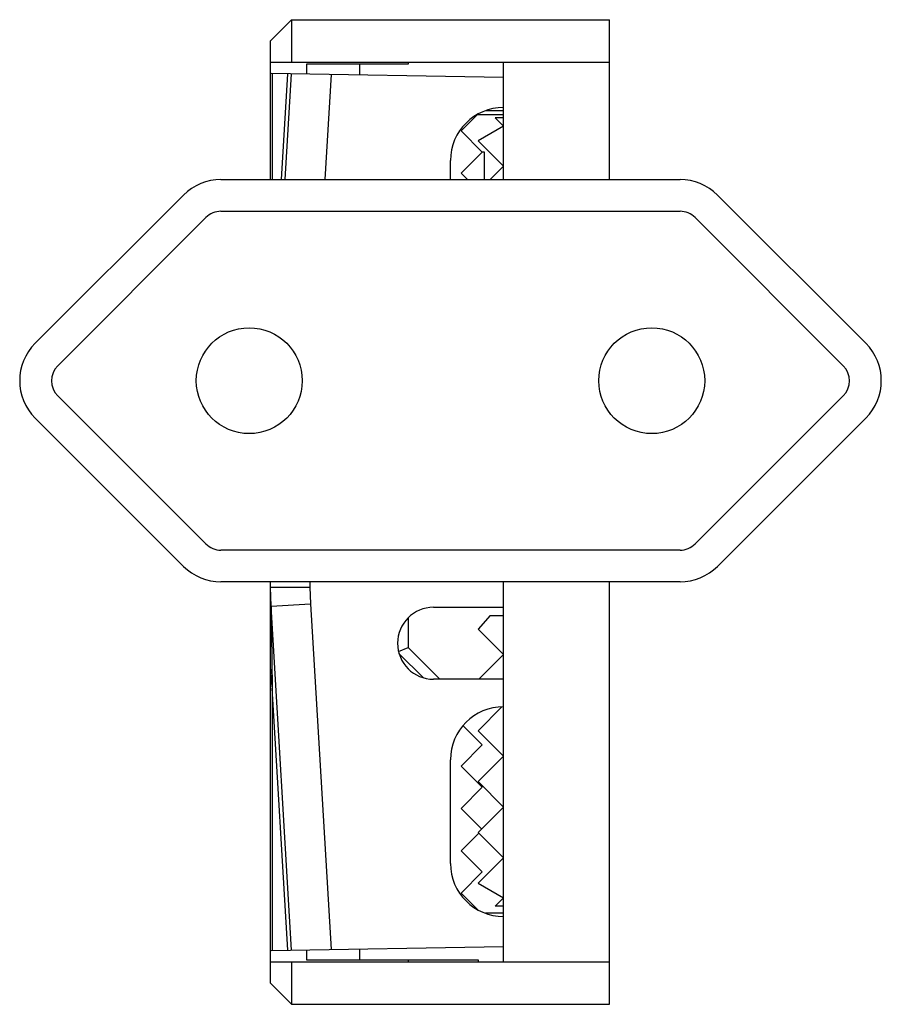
# Paper-space layout '_Rechts' of a CAD drawing. Header units: millimetres. Extents: x -27.8 to 12.8, y -23.2 to 23.2.
import ezdxf

# ---------------------------------------------------------------- set-up
doc = ezdxf.new("R2010")
doc.units = ezdxf.units.MM

psp = doc.layouts.new('_Rechts')

# ---------------------------------------------------------------- linework, layer by layer
at = {"color": 7, "linetype": 'Continuous', "lineweight": 25}
for p, q in [((-16, 22.25), (-15, 23.25)), ((-15, 23.25), (-15, 21.25)), ((-15, 23.25), (0, 23.25)), ((0, 15.7), (0, 23.25)), ((-16, 15.7), (-16, 22.25)), ((-16, 21.25), (0, 21.25)), ((-9.5, 21.15), (-14.3, 21.15)), ((-14.3, 21.15), (-14.3, 20.678)), ((-11.8, 21.15), (-11.8, 20.635)), ((-9.5, 21.25), (-9.5, 21.15)), ((-5, 15.7), (-5, 21.25)), ((-5, 20.516), (-15.964, 20.707)), ((-15.92, 20.706), (-15.92, 15.7)), ((-15.478, 15.7), (-15.179, 20.694)), ((-15.3, 15.7), (-15.001, 20.69)), ((-13.135, 20.658), (-13.431, 15.7)), ((-6.215, 18.785), (-7, 18)), ((-5, 18.75), (-6.25, 18.75)), ((-5, 18.95), (-5.853, 18.95)), ((-5, 18.615), (-5.39, 18.615)), ((-5.39, 18.615), (-5, 18.225)), ((-5, 18.225), (-6.2, 17.532)), ((-7, 18), (-6, 17)), ((-6.2, 17.532), (-5, 16.332)), ((-6, 17), (-7, 16)), ((-5.9, 17), (-6, 17)), ((-5.9, 15.7), (-5.9, 17)), ((-7.5, 15.7), (-7.5, 16.6)), ((-5, 16.332), (-5.632, 15.7)), ((-7, 16), (-6.7, 15.7)), ((-18.336, 15.7), (3.336, 15.7)), ((-27.104, 7.968), (-20.104, 14.968)), ((5.104, 14.968), (12.104, 7.968)), ((-18.336, 14.2), (3.336, 14.2)), ((-26.043, 6.907), (-19.043, 13.907)), ((4.043, 13.907), (11.043, 6.907)), ((-19.043, -1.507), (-26.043, 5.493)), ((11.043, 5.493), (4.043, -1.507)), ((-20.104, -2.568), (-27.104, 4.432)), ((12.104, 4.432), (5.104, -2.568)), ((3.336, -1.8), (-18.336, -1.8)), ((3.336, -3.3), (-18.336, -3.3)), ((-16, -22.25), (-16, -3.3)), ((-15.973, -4.448), (-16, -3.552)), ((-16, -3.552), (-14.135, -3.552)), ((-14.135, -3.3), (-14.135, -3.552)), ((-14.135, -3.552), (-14.112, -4.332)), ((-5, -21.25), (-5, -3.3)), ((0, -23.25), (0, -3.3)), ((-15.973, -4.448), (-14.112, -4.332)), ((-15.001, -20.69), (-15.973, -4.448)), ((-15.973, -4.448), (-15.92, -8.317)), ((-14.112, -4.332), (-13.135, -20.658)), ((-8.3, -4.5), (-5, -4.5)), ((-9.5, -4.996), (-9.5, -6.4)), ((-5.621, -4.885), (-6.2, -5.532)), ((-5.621, -4.885), (-5, -4.885)), ((-6.2, -5.532), (-5, -6.732)), ((-9.955, -6.588), (-9.5, -6.4)), ((-9.5, -6.4), (-8, -7.9)), ((-8.775, -7.832), (-9.932, -6.675)), ((-5, -6.732), (-6.168, -7.9)), ((-5, -7.9), (-8.3, -7.9)), ((-15.179, -20.694), (-15.92, -8.317)), ((-15.92, -8.317), (-15.92, -20.706)), ((-5.069, -9.201), (-6.2, -10.332)), ((-6.911, -10.089), (-6, -11)), ((-6.2, -10.332), (-5, -11.532)), ((-6, -11), (-7, -12)), ((-5, -11.532), (-6.2, -12.732)), ((-7.5, -16.6), (-7.5, -11.7)), ((-7, -12), (-6, -13)), ((-6, -13), (-7, -14)), ((-6.2, -12.732), (-5, -13.932)), ((-5, -13.932), (-6.2, -15.132)), ((-7, -14), (-6.034, -14.966)), ((-6.166, -15.166), (-7, -16)), ((-6.2, -15.132), (-5, -16.332)), ((-7, -16), (-6, -17)), ((-5, -16.332), (-6.2, -17.532)), ((-6, -17), (-7, -18)), ((-6.2, -17.532), (-5, -18.225)), ((-7, -18), (-6.215, -18.785)), ((-5, -18.225), (-5.39, -18.615)), ((-5, -18.95), (-5.853, -18.95)), ((-5, -18.615), (-5.39, -18.615)), ((-15.964, -20.707), (-5, -20.516)), ((-14.3, -20.678), (-14.3, -21.15)), ((-11.8, -20.635), (-11.8, -21.15)), ((-16, -21.25), (0, -21.25)), ((-15, -21.25), (-15, -23.25)), ((-14.3, -21.15), (-6.2, -21.15)), ((-9.5, -21.15), (-9.5, -21.25)), ((-6.2, -21.15), (-6.2, -21.25)), ((-16, -22.25), (-15, -23.25)), ((-15, -23.25), (0, -23.25))]:
    psp.add_line(p, q, dxfattribs=at)
for centre in [(-17, 6.2), (2, 6.2)]:
    psp.add_circle(centre, 2.5, dxfattribs=at)
for centre, radius, start, end in [((-5, 16.6), 2.5, 90, 180), ((-18.336, 13.2), 2.5, 90, 135), ((3.336, 13.2), 2.5, 45, 90), ((-18.336, 13.2), 1, 90, 135), ((3.336, 13.2), 1, 45, 90), ((-25.336, 6.2), 2.5, 135, 225), ((10.336, 6.2), 2.5, 315, 45), ((-25.336, 6.2), 1, 135, 225), ((10.336, 6.2), 1, 315, 45), ((-18.336, -0.8), 1, 225, 270), ((3.336, -0.8), 1, 270, 315), ((-18.336, -0.8), 2.5, 225, 270), ((3.336, -0.8), 2.5, 270, 315), ((-8.3, -6.2), 1.7, 90, 270), ((-10.96, -7.422), 5.04, 180.0215, 190.2278), ((-5, -11.7), 2.5, 90, 180), ((-5, -16.6), 2.5, 180, 270)]:
    psp.add_arc(centre, radius, start, end, dxfattribs=at)

doc.saveas('drawing.dxf')
